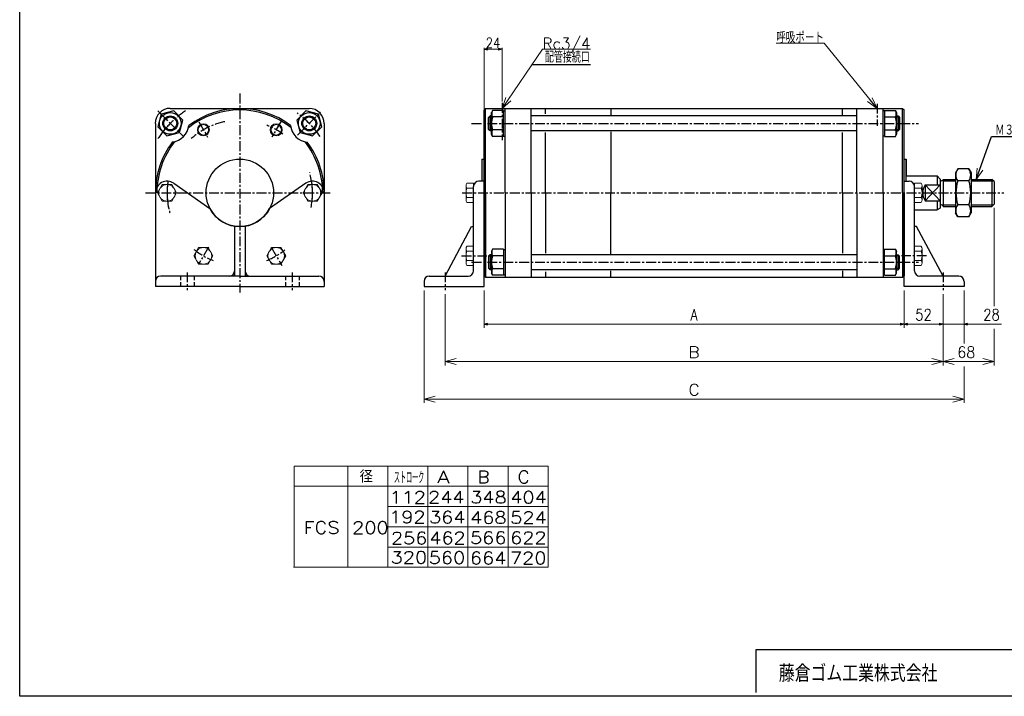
# Model space of a CAD drawing. Header units: millimetres. Extents: x -985 to 985, y -705 to 705.
# Tile 1 of 3: x -985 to 328, y -674 to 228. Entities that reach past the tile are written whole.
import ezdxf
from ezdxf.enums import TextEntityAlignment as Align

# ---------------------------------------------------------------- set-up
doc = ezdxf.new("R2010")
doc.units = ezdxf.units.MM
doc.header["$LTSCALE"] = 0.416667
doc.linetypes.add('CENTER', pattern=[50.8, 31.75, -6.35, 6.35, -6.35])
doc.linetypes.add('DASHED', pattern=[19.05, 12.7, -6.35])
doc.layers.add('ZUWAKU', color=7, linetype='Continuous')
doc.styles.add('dcStyle0', font='txt.shx', dxfattribs={"width": 0.85, "bigfont": 'bigfont'})
doc.dimstyles.new('DaDimRotatedStyle', dxfattribs={"dimtxt": 15, "dimasz": 5.000003, "dimexe": 5, "dimexo": 1.666667, "dimgap": 5, "dimtad": 3, "dimdsep": 46, "dimtxsty": 'dcStyle0', "dimblk1": 'OPEN30', "dimblk2": 'OPEN30', "dimsah": 1, "dimcen": 0.09, "dimclrd": 4, "dimclre": 4, "dimclrt": 4, "dimadec": 0, "dimazin": 2, "dimtfac": 1, "dimtdec": 4, "dimtmove": 0, "dimatfit": 0, "dimfxl": 1, "dimarcsym": 0})

# ---------------------------------------------------------------- blocks, each defined once
blk = doc.blocks.new('DC_GROUP_Φ200_1')
at = {"color": 4, "linetype": 'Continuous', "lineweight": 18}
for p, q in [((290.3, 15.2), (291.5, 30.6)), ((290.3, 15.2), (295.3, 29.3)), ((299.1, 27.9), (290.3, 15.2))]:
    blk.add_line(p, q, dxfattribs=at)
blk = doc.blocks.new('DC_GROUP_Φ200_4')
at = {"color": 4, "linetype": 'Continuous', "lineweight": 25}
for p, q in [((-779.7, 106.9), (-796.4, 102.4)), ((-767.4, 94.6), (-779.7, 106.9)), ((-796.4, 102.4), (-800.9, 85.6)), ((-771.9, 77.9), (-767.4, 94.6)), ((-800.9, 85.6), (-788.6, 73.4)), ((-788.6, 73.4), (-771.9, 77.9))]:
    blk.add_line(p, q, dxfattribs=at)
for radius in [14.5, 10, 8.65]:
    blk.add_circle((-784.2, 90.1), radius, dxfattribs=at)
blk = doc.blocks.new('DC_GROUP_Φ200_5')
at = {"color": 4, "linetype": 'Continuous', "lineweight": 25}
for p, q in [((-603.4, 106.9), (-615.6, 94.6)), ((-586.7, 102.4), (-603.4, 106.9)), ((-615.6, 94.6), (-611.2, 77.9)), ((-582.2, 85.6), (-586.7, 102.4)), ((-594.4, 73.4), (-582.2, 85.6)), ((-611.2, 77.9), (-594.4, 73.4))]:
    blk.add_line(p, q, dxfattribs=at)
for radius in [14.5, 10, 8.65]:
    blk.add_circle((-598.9, 90.1), radius, dxfattribs=at)
blk = doc.blocks.new('DC_GROUP_Φ200_6')
at = {"color": 4, "linetype": 'Continuous', "lineweight": 25}
for p, q in [((-354.4, -77.7), (-356, -80.5)), ((-340, -77.7), (-354.4, -77.7)), ((-340, -77.7), (-340, -112.3)), ((-340, -78.1), (-340, -111.9)), ((-340, -78.1), (-337.9, -78.1)), ((-356, -80.5), (-356, -109.5)), ((-340, -86.3), (-354.4, -86.3)), ((-340, -103.7), (-354.4, -103.7)), ((-354.4, -112.3), (-356, -109.5)), ((-340, -112.3), (-354.4, -112.3)), ((-340, -111.9), (-337.9, -111.9))]:
    blk.add_line(p, q, dxfattribs=at)
for centre, radius, start, end in [((-346.9, -82), 8.66, 150, 210), ((-332.2, -95), 23.8, 158.7017, 201.2983), ((-346.9, -108), 8.66, 150, 210)]:
    blk.add_arc(centre, radius, start, end, dxfattribs=at)
blk = doc.blocks.new('DC_GROUP_Φ200_7')
at = {"color": 4, "linetype": 'Continuous', "lineweight": 25}
for p, q in [((168.2, -78.1), (166.1, -78.1)), ((168.2, -112.3), (168.2, -77.7)), ((168.2, -77.7), (182.6, -77.7)), ((168.2, -111.9), (168.2, -78.1)), ((182.6, -77.7), (184.2, -80.5)), ((168.2, -86.3), (182.6, -86.3)), ((184.2, -109.5), (184.2, -80.5)), ((168.2, -103.7), (182.6, -103.7)), ((168.2, -111.9), (166.1, -111.9)), ((168.2, -112.3), (182.6, -112.3)), ((182.6, -112.3), (184.2, -109.5))]:
    blk.add_line(p, q, dxfattribs=at)
for centre, radius, start, end in [((175.1, -82), 8.66, 330, 30), ((160.3, -95), 23.8, 338.7017, 21.2983), ((175.1, -108), 8.66, 330, 30)]:
    blk.add_arc(centre, radius, start, end, dxfattribs=at)
blk = doc.blocks.new('DC_GROUP_Φ200_8')
at = {"color": 4, "linetype": 'Continuous', "lineweight": 25}
for p, q in [((265.7, 29.3), (262.7, 24)), ((280.6, 29.3), (265.7, 29.3)), ((280.6, 29.3), (283.7, 24)), ((262.7, 24), (262.7, -29)), ((280.6, 13.4), (265.7, 13.4)), ((283.7, 24), (283.7, -29)), ((280.6, -18.4), (265.7, -18.4)), ((265.7, -34.3), (262.7, -29)), ((280.6, -34.3), (265.7, -34.3)), ((280.6, -34.3), (283.7, -29))]:
    blk.add_line(p, q, dxfattribs=at)
for centre, radius, start, end in [((277.3, 21.3), 14.1, 145.6111, 214.3889), ((269, 21.3), 14.1, 325.6111, 34.3889), ((315.8, -2.5), 52.5, 162.4111, 197.5889), ((230.5, -2.5), 52.5, 342.4111, 17.5889), ((277.3, -26.3), 14.1, 145.6111, 214.3889), ((269, -26.3), 14.1, 325.6111, 34.3889)]:
    blk.add_arc(centre, radius, start, end, dxfattribs=at)
blk = doc.blocks.new('DC_GROUP_Φ200_11')
at = {"color": 4, "linetype": 'Continuous', "lineweight": 25}
for p, q in [((-354.4, 107.3), (-356, 104.5)), ((-340, 107.3), (-354.4, 107.3)), ((-340, 72.7), (-340, 107.3)), ((-340, 73.1), (-340, 106.9)), ((-340, 106.9), (-337.9, 106.9)), ((-356, 75.5), (-356, 104.5)), ((-340, 98.7), (-354.4, 98.7)), ((-340, 81.3), (-354.4, 81.3)), ((-354.4, 72.7), (-356, 75.5)), ((-340, 72.7), (-354.4, 72.7)), ((-340, 73.1), (-337.9, 73.1))]:
    blk.add_line(p, q, dxfattribs=at)
for centre, radius, start, end in [((-346.9, 103), 8.66, 150, 210), ((-332.2, 90), 23.8, 158.7017, 201.2983), ((-346.9, 77), 8.66, 150, 210)]:
    blk.add_arc(centre, radius, start, end, dxfattribs=at)
blk = doc.blocks.new('DC_GROUP_Φ200_12')
at = {"color": 4, "linetype": 'Continuous', "lineweight": 25}
for p, q in [((168.2, 106.9), (166.1, 106.9)), ((168.2, 107.3), (168.2, 72.7)), ((168.2, 107.3), (182.6, 107.3)), ((168.2, 106.9), (168.2, 73.1)), ((182.6, 107.3), (184.2, 104.5)), ((168.2, 98.7), (182.6, 98.7)), ((184.2, 104.5), (184.2, 75.5)), ((168.2, 81.3), (182.6, 81.3)), ((168.2, 73.1), (166.1, 73.1)), ((168.2, 72.7), (182.6, 72.7)), ((182.6, 72.7), (184.2, 75.5))]:
    blk.add_line(p, q, dxfattribs=at)
for centre, radius, start, end in [((175.1, 103), 8.66, 330, 30), ((160.3, 90), 23.8, 338.7017, 21.2983), ((175.1, 77), 8.66, 330, 30)]:
    blk.add_arc(centre, radius, start, end, dxfattribs=at)
blk = doc.blocks.new('DC_GROUP_Φ200_19')
at = {"color": 4, "linetype": 'Continuous', "lineweight": 13}
for radius in [8, 6.92]:
    blk.add_circle((-643, 81.5), radius, dxfattribs=at)
blk = doc.blocks.new('DC_GROUP_Φ200_20')
at = {"color": 4, "linetype": 'Continuous', "lineweight": 13}
for radius in [8, 6.92]:
    blk.add_circle((-740, 81.5), radius, dxfattribs=at)
blk = doc.blocks.new('DC_GROUP_Φ200_24')
at = {"color": 4, "linetype": 'Continuous', "lineweight": 18}
for p, q in [((-341.9, 110), (-336.7, 124.6)), ((-341.9, 110), (-333.4, 122.4)), ((-330.1, 120.1), (-341.9, 110))]:
    blk.add_line(p, q, dxfattribs=at)
blk = doc.blocks.new('DC_GROUP_Φ200_23')
at = {"color": 4, "linetype": 'Continuous', "lineweight": 13}
for p, q in [((-341.9, 110), (-287.8, 189)), ((-287.8, 189), (-223.8, 189))]:
    blk.add_line(p, q, dxfattribs=at)
at = {"linetype": 'Continuous'}
blk.add_blockref('DC_GROUP_Φ200_24', (0, 0), dxfattribs=at)
at = {"color": 4, "style": 'dcStyle0', "width": 0.85}
blk.add_text('Rc3/4', height=15, dxfattribs=at).set_placement((-287.8, 189), (-224, 189), align=Align.FIT)
blk = doc.blocks.new('DC_GROUP_Φ200_26')
at = {"color": 4, "linetype": 'Continuous', "lineweight": 18}
for p, q in [((158.1, 110), (145.5, 119.1)), ((158.1, 110), (148.7, 121.7)), ((151.8, 124.2), (158.1, 110))]:
    blk.add_line(p, q, dxfattribs=at)
blk = doc.blocks.new('DC_GROUP_Φ200_25')
at = {"color": 4, "linetype": 'Continuous', "lineweight": 13}
for p, q in [((87.6, 197.2), (23.6, 197.2)), ((158.1, 110), (87.6, 197.2))]:
    blk.add_line(p, q, dxfattribs=at)
at = {"linetype": 'Continuous'}
blk.add_blockref('DC_GROUP_Φ200_26', (0, 0), dxfattribs=at)
at = {"color": 4, "style": 'dcStyle0', "width": 0.708333}
blk.add_text('呼吸ポート', height=15, dxfattribs=at).set_placement((23.6, 197.2), (87.4, 197.2), align=Align.FIT)
blk = doc.blocks.new('DC_GROUP_Φ200_28')
at = {"color": 4, "linetype": 'Continuous', "lineweight": 18}
for p, q in [((-445.9, -277.5), (-430.9, -273.5)), ((-430.9, -281.5), (-445.9, -277.5)), ((-445.9, -277.5), (-430.9, -277.5))]:
    blk.add_line(p, q, dxfattribs=at)
blk = doc.blocks.new('DC_GROUP_Φ200_29')
at = {"color": 4, "linetype": 'Continuous', "lineweight": 18}
for p, q in [((259.1, -273.5), (274.1, -277.5)), ((274.1, -277.5), (259.1, -281.5)), ((274.1, -277.5), (259.1, -277.5))]:
    blk.add_line(p, q, dxfattribs=at)
blk = doc.blocks.new('DC_GROUP_Φ200_27')
at = {"color": 4, "linetype": 'Continuous', "lineweight": 13}
for p, q in [((-445.9, -132.5), (-445.9, -282.5)), ((274.1, -132.5), (274.1, -203.2)), ((274.1, -233.9), (274.1, -282.5)), ((-445.9, -277.5), (274.1, -277.5))]:
    blk.add_line(p, q, dxfattribs=at)
at = {"linetype": 'Continuous'}
for name in ['DC_GROUP_Φ200_28', 'DC_GROUP_Φ200_29']:
    blk.add_blockref(name, (0, 0), dxfattribs=at)
at = {"color": 4, "style": 'dcStyle0'}
blk.add_text('C', height=15, dxfattribs=at).set_placement((-93.4, -272.5), (-78.4, -272.5), align=Align.FIT)
blk = doc.blocks.new('DC_GROUP_Φ200_31')
at = {"color": 4, "linetype": 'Continuous', "lineweight": 18}
for p, q in [((-417.9, -227.5), (-402.9, -223.5)), ((-402.9, -231.5), (-417.9, -227.5)), ((-417.9, -227.5), (-402.9, -227.5))]:
    blk.add_line(p, q, dxfattribs=at)
blk = doc.blocks.new('DC_GROUP_Φ200_32')
at = {"color": 4, "linetype": 'Continuous', "lineweight": 18}
for p, q in [((231.1, -223.5), (246.1, -227.5)), ((246.1, -227.5), (231.1, -231.5)), ((246.1, -227.5), (231.1, -227.5))]:
    blk.add_line(p, q, dxfattribs=at)
blk = doc.blocks.new('DC_GROUP_Φ200_33')
at = {"color": 4, "linetype": 'Continuous', "lineweight": 18}
for p, q in [((246.1, -227.5), (261.1, -223.5)), ((261.1, -231.5), (246.1, -227.5)), ((246.1, -227.5), (261.1, -227.5))]:
    blk.add_line(p, q, dxfattribs=at)
blk = doc.blocks.new('DC_GROUP_Φ200_34')
at = {"color": 4, "linetype": 'Continuous', "lineweight": 18}
for p, q in [((299.1, -223.5), (314.1, -227.5)), ((314.1, -227.5), (299.1, -231.5)), ((314.1, -227.5), (299.1, -227.5))]:
    blk.add_line(p, q, dxfattribs=at)
blk = doc.blocks.new('DC_GROUP_Φ200_30')
at = {"color": 4, "linetype": 'Continuous', "lineweight": 13}
for p, q in [((314.1, -22.5), (314.1, -153.4)), ((-417.9, -137.4), (-417.9, -232.5)), ((246.1, -137.4), (246.1, -232.5)), ((314.1, -183.7), (314.1, -232.5)), ((-417.9, -227.5), (246.1, -227.5)), ((246.1, -227.5), (314.1, -227.5))]:
    blk.add_line(p, q, dxfattribs=at)
at = {"linetype": 'Continuous'}
for name in ['DC_GROUP_Φ200_31', 'DC_GROUP_Φ200_32', 'DC_GROUP_Φ200_33', 'DC_GROUP_Φ200_34']:
    blk.add_blockref(name, (0, 0), dxfattribs=at)
at = {"color": 4, "style": 'dcStyle0'}
blk.add_text('B', height=15, dxfattribs=at).set_placement((-93.4, -222.5), (-78.4, -222.5), align=Align.FIT)
at = {"color": 4, "style": 'dcStyle0', "width": 0.8}
blk.add_text('68', height=15, dxfattribs=at).set_placement((265.1, -222.5), (289.1, -222.5), align=Align.FIT)
blk = doc.blocks.new('DC_GROUP_Φ200_35')
at = {"color": 4, "linetype": 'Continuous', "lineweight": 13}
for p, q in [((-389.9, -77), (-389.9, -96)), ((-379.9, -73.8), (-388.6, -73.8)), ((-379.9, -73.8), (-379.9, -99.2)), ((-379.9, -80.2), (-388.6, -80.2)), ((-379.9, -92.9), (-388.6, -92.9)), ((-379.9, -99.2), (-388.6, -99.2))]:
    blk.add_line(p, q, dxfattribs=at)
for centre, radius, start, end in [((-385.3, -77), 4.6, 136.3665, 223.6335), ((-373.4, -86.5), 16.5, 157.363, 202.637), ((-385.3, -96), 4.6, 136.3665, 223.6335)]:
    blk.add_arc(centre, radius, start, end, dxfattribs=at)
blk = doc.blocks.new('DC_GROUP_Φ200_40')
at = {"color": 4, "linetype": 'Continuous', "lineweight": 13}
for p, q in [((208.1, -99.2), (208.1, -73.8)), ((208.1, -73.8), (216.8, -73.8)), ((218.1, -96), (218.1, -77)), ((208.1, -80.2), (216.8, -80.2)), ((208.1, -92.9), (216.8, -92.9)), ((208.1, -99.2), (216.8, -99.2))]:
    blk.add_line(p, q, dxfattribs=at)
for centre, radius, start, end in [((213.5, -77), 4.6, 316.3665, 43.6335), ((201.6, -86.5), 16.5, 337.363, 22.637), ((213.5, -96), 4.6, 316.3665, 43.6335)]:
    blk.add_arc(centre, radius, start, end, dxfattribs=at)
blk = doc.blocks.new('DC_GROUP_Φ200_45')
at = {"color": 4, "linetype": 'Continuous', "lineweight": 13}
for p, q in [((-746.4, -75.5), (-752.7, -86.5)), ((-733.7, -75.5), (-746.4, -75.5)), ((-727.3, -86.5), (-733.7, -75.5)), ((-752.7, -86.5), (-746.4, -97.5)), ((-733.7, -97.5), (-727.3, -86.5)), ((-746.4, -97.5), (-733.7, -97.5))]:
    blk.add_line(p, q, dxfattribs=at)
blk.add_circle((-740, -86.5), 11, dxfattribs=at)
blk = doc.blocks.new('DC_GROUP_Φ200_46')
at = {"color": 4, "linetype": 'Continuous', "lineweight": 13}
for p, q in [((-794.9, 8.5), (-801.2, -2.5)), ((-782.2, 8.5), (-794.9, 8.5)), ((-775.8, -2.5), (-782.2, 8.5)), ((-801.2, -2.5), (-794.9, -13.5)), ((-782.2, -13.5), (-775.8, -2.5)), ((-794.9, -13.5), (-782.2, -13.5))]:
    blk.add_line(p, q, dxfattribs=at)
blk.add_circle((-788.5, -2.5), 11, dxfattribs=at)
blk = doc.blocks.new('DC_GROUP_Φ200_47')
at = {"color": 4, "linetype": 'Continuous', "lineweight": 13}
for p, q in [((-649.4, -75.5), (-655.7, -86.5)), ((-636.7, -75.5), (-649.4, -75.5)), ((-630.3, -86.5), (-636.7, -75.5)), ((-655.7, -86.5), (-649.4, -97.5)), ((-636.7, -97.5), (-630.3, -86.5)), ((-649.4, -97.5), (-636.7, -97.5))]:
    blk.add_line(p, q, dxfattribs=at)
blk.add_circle((-643, -86.5), 11, dxfattribs=at)
blk = doc.blocks.new('DC_GROUP_Φ200_48')
at = {"color": 4, "linetype": 'Continuous', "lineweight": 13}
for p, q in [((-600.9, 8.5), (-607.2, -2.5)), ((-588.2, 8.5), (-600.9, 8.5)), ((-581.8, -2.5), (-588.2, 8.5)), ((-607.2, -2.5), (-600.9, -13.5)), ((-588.2, -13.5), (-581.8, -2.5)), ((-600.9, -13.5), (-588.2, -13.5))]:
    blk.add_line(p, q, dxfattribs=at)
blk.add_circle((-594.5, -2.5), 11, dxfattribs=at)
blk = doc.blocks.new('DC_GROUP_Φ200_56')
at = {"color": 4, "linetype": 'Continuous', "lineweight": 13}
for p, q in [((208.1, -15.2), (208.1, 10.2)), ((208.1, 10.2), (216.8, 10.2)), ((208.1, 3.9), (216.8, 3.9)), ((218.1, -12), (218.1, 7)), ((208.1, -8.9), (216.8, -8.9)), ((208.1, -15.2), (216.8, -15.2))]:
    blk.add_line(p, q, dxfattribs=at)
for centre, radius, start, end in [((213.5, 7), 4.6, 316.3665, 43.6335), ((201.6, -2.5), 16.5, 337.363, 22.637), ((213.5, -12), 4.6, 316.3665, 43.6335)]:
    blk.add_arc(centre, radius, start, end, dxfattribs=at)
blk = doc.blocks.new('DC_GROUP_Φ200_57')
at = {"color": 4, "linetype": 'Continuous', "lineweight": 13}
for p, q in [((-389.9, 7), (-389.9, -12)), ((-379.9, 10.2), (-388.6, 10.2)), ((-379.9, 3.9), (-388.6, 3.9)), ((-379.9, 10.2), (-379.9, -15.2)), ((-379.9, -8.9), (-388.6, -8.9)), ((-379.9, -15.2), (-388.6, -15.2))]:
    blk.add_line(p, q, dxfattribs=at)
for centre, radius, start, end in [((-385.3, 7), 4.6, 136.3665, 223.6335), ((-373.4, -2.5), 16.5, 157.363, 202.637), ((-385.3, -12), 4.6, 136.3665, 223.6335)]:
    blk.add_arc(centre, radius, start, end, dxfattribs=at)
blk = doc.blocks.new('_OPEN30')
at = {"color": 0, "linetype": 'ByBlock', "lineweight": -2}
for p, q in [((-1, 0.267949), (0, 0)), ((0, 0), (-1, -0.267949)), ((0, 0), (-1, 0))]:
    blk.add_line(p, q, dxfattribs=at)
blk = doc.blocks.new('*D63')
at = {"color": 4, "linetype": 'Continuous', "lineweight": 13}
for p, q in [((-365.9, -132.5), (-365.9, -182.5)), ((194.1, -132.5), (194.1, -182.5)), ((-365.9, -177.5), (194.1, -177.5))]:
    blk.add_line(p, q, dxfattribs=at)
at = {"color": 4, "xscale": 5.000004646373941, "yscale": 4.999982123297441}
for p, rotation in [((-365.9, -177.5), 180), ((194.1, -177.5), 360)]:
    blk.add_blockref('_OPEN30', p, dxfattribs=dict(at, rotation=rotation))
at = {"color": 4, "insert": (-85.9, -172.5), "char_height": 15, "width": 32.812, "attachment_point": 8, "style": 'dcStyle0'}
blk.add_mtext('\\T1.00;A', dxfattribs=at)
blk = doc.blocks.new('*D64')
at = {"color": 4, "linetype": 'Continuous', "lineweight": 13}
for p, q in [((194.1, -132.5), (194.1, -182.5)), ((246.1, -137.4), (246.1, -182.5)), ((194.1, -177.5), (246.1, -177.5))]:
    blk.add_line(p, q, dxfattribs=at)
at = {"color": 4, "xscale": 5.000004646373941, "yscale": 4.999982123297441}
for p, rotation in [((194.1, -177.5), 180), ((246.1, -177.5), 360)]:
    blk.add_blockref('_OPEN30', p, dxfattribs=dict(at, rotation=rotation))
at = {"color": 4, "insert": (220.1, -172.5), "char_height": 15, "width": 46.875, "attachment_point": 8, "style": 'dcStyle0'}
blk.add_mtext('\\T1.00;52', dxfattribs=at)
blk = doc.blocks.new('*D65')
at = {"color": 4, "linetype": 'Continuous', "lineweight": 13}
for p, q in [((246.1, -137.4), (246.1, -182.5)), ((274.1, -132.5), (274.1, -182.5)), ((237.8, -177.5), (246.1, -177.5)), ((274.1, -177.5), (246.1, -177.5)), ((324, -177.5), (274.1, -177.5))]:
    blk.add_line(p, q, dxfattribs=at)
at = {"color": 4, "xscale": 5.000004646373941, "yscale": 4.999982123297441}
for p, rotation in [((246.1, -177.5), 360), ((274.1, -177.5), 180)]:
    blk.add_blockref('_OPEN30', p, dxfattribs=dict(at, rotation=rotation))
at = {"color": 4, "insert": (299.8, -172.5), "char_height": 15, "width": 46.875, "attachment_point": 7, "style": 'dcStyle0'}
blk.add_mtext('\\T1.00;28', dxfattribs=at)
blk = doc.blocks.new('*D68')
at = {"color": 4, "linetype": 'Continuous', "lineweight": 13}
for p, q in [((-365.9, 109.7), (-365.9, 190.9)), ((-365.9, 189.2), (-341.9, 189.2)), ((-341.9, 119.2), (-341.9, 190.9))]:
    blk.add_line(p, q, dxfattribs=at)
at = {"color": 4, "xscale": 5.000004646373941, "yscale": 4.999982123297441}
for p, rotation in [((-365.9, 189.2), 180), ((-341.9, 189.2), 360)]:
    blk.add_blockref('_OPEN30', p, dxfattribs=dict(at, rotation=rotation))
at = {"color": 4, "insert": (-353.9, 190.9), "char_height": 13.33, "width": 41.667, "attachment_point": 8, "style": 'dcStyle0'}
blk.add_mtext('\\T1.00;24', dxfattribs=at)

msp = doc.modelspace()

# ---------------------------------------------------------------- linework, layer by layer
at = {"color": 4, "linetype": 'Continuous', "lineweight": 25}
for p, q in [((-223.713, 168.152), (-302.049, 168.152)), ((-784.166, 110), (-599.035, 110)), ((-363.912, 110), (-365.912, 108)), ((-363.912, 110), (-365.912, 108)), ((-365.912, 42.5), (-365.912, 108)), ((-365.912, -2.5), (-365.912, 108)), ((-363.912, 110), (192.088, 110)), ((-363.912, 110), (192.088, 110)), ((-363.912, -2.5), (-363.912, 110)), ((-337.912, -2.5), (-337.912, 110)), ((-302.912, -2.5), (-302.912, 110)), ((-283.812, 102.623), (-283.812, 110)), ((-196.912, 110), (-196.912, 101.393)), ((111.988, 101.558), (111.988, 110)), ((131.088, -2.5), (131.088, 110)), ((166.088, -2.5), (166.088, 110)), ((192.088, 110), (194.088, 108)), ((192.088, 110), (194.088, 108)), ((192.088, -2.5), (192.088, 110)), ((194.088, 42.5), (194.088, 108)), ((194.088, -2.5), (194.088, 108)), ((-357.912, 100), (-359.912, 98)), ((-359.912, 82), (-359.912, 98)), ((-359.512, 98.4), (-356.012, 98.4)), ((-356.012, 100), (-357.912, 100)), ((-357.912, 80), (-357.912, 100)), ((131.088, 100), (-302.912, 100)), ((184.188, 100), (186.088, 100)), ((187.688, 98.4), (184.188, 98.4)), ((186.088, 100), (188.088, 98)), ((186.088, 100), (186.088, 80)), ((188.088, 98), (188.088, 82)), ((-804.035, 90.131), (-804.035, -95)), ((-579.035, 90), (-579.035, -95)), ((-357.912, 80), (-359.912, 82)), ((-359.512, 81.6), (-356.012, 81.6)), ((-356.012, 80), (-357.912, 80)), ((131.088, 80), (-302.912, 80)), ((-196.912, 78.822), (-196.912, -2.5)), ((187.688, 81.6), (184.188, 81.6)), ((184.188, 80), (186.088, 80)), ((186.088, 80), (188.088, 82)), ((-283.812, -2.5), (-283.812, 78.111)), ((111.988, -2.5), (111.988, 77.957)), ((290.258, 15.158), (310.866, 72.591)), ((310.866, 72.591), (401.29, 72.591)), ((-368.912, 42.5), (-365.912, 42.5)), ((-368.912, 42.5), (-368.912, 13)), ((-368.912, 42.5), (-365.912, 42.5)), ((194.088, 42.5), (197.088, 42.5)), ((194.088, 42.5), (197.088, 42.5)), ((197.088, 42.5), (197.088, 20)), ((197.088, 13), (197.088, 42.5)), ((197.088, 20), (238.088, 20)), ((238.088, 20), (238.088, 8.1)), ((238.088, 20), (242.097, 15.63)), ((242.088, 15.611), (242.088, -23.135)), ((246.088, 15.5), (262.667, 15.5)), ((246.088, 15.5), (246.088, -20.5)), ((246.088, 13.5), (262.667, 13.5)), ((283.667, 15.5), (311.088, 15.5)), ((283.667, 13.5), (313.088, 13.5)), ((314.088, 12.5), (311.088, 15.5)), ((311.088, 15.5), (311.088, -20.5)), ((-779.667, 10.212), (-731.329, -23.51)), ((-603.404, 10.212), (-651.741, -23.51)), ((-379.912, -106.5), (-379.912, 6)), ((-365.912, 13), (-372.912, 13)), ((-365.912, -127.5), (-365.912, 13)), ((194.088, -127.5), (194.088, 13)), ((194.088, 13), (201.088, 13)), ((208.088, -106.5), (208.088, 6)), ((222.088, 8.1), (222.088, -13.1)), ((222.088, 8.1), (242.088, 8.1)), ((222.088, 8.1), (242.088, -13.1)), ((242.088, 8.1), (222.088, -13.1)), ((314.088, 12.5), (314.088, -17.5)), ((-804.035, -2.5), (-804.035, -127.5)), ((-579.035, -2.5), (-579.035, -127.5)), ((-365.912, -2.5), (-365.912, -113)), ((-363.912, -2.5), (-363.912, -115)), ((-337.912, -2.5), (-337.912, -115)), ((-302.912, -2.5), (-302.912, -115)), ((-283.812, -2.5), (-283.812, -83.111)), ((-196.912, -83.822), (-196.912, -2.5)), ((111.988, -2.5), (111.988, -82.957)), ((131.088, -2.5), (131.088, -115)), ((166.088, -2.5), (166.088, -115)), ((192.088, -2.5), (192.088, -115)), ((194.088, -2.5), (194.088, -113)), ((222.088, -13.1), (242.088, -13.1)), ((238.088, -13.1), (238.088, -25)), ((208.088, -25), (238.088, -25)), ((242.088, -23.135), (238.088, -25)), ((246.088, -18.5), (262.667, -18.5)), ((246.088, -20.5), (262.667, -20.5)), ((283.667, -18.5), (313.088, -18.5)), ((283.667, -20.5), (311.088, -20.5)), ((314.088, -17.5), (311.088, -20.5)), ((-698.535, -46.952), (-698.535, -113.5)), ((-691.535, -47.5), (-695.035, -47.5)), ((-684.535, -46.952), (-684.535, -113.5)), ((-417.912, -113.5), (-382.588, -47.5)), ((-382.588, -47.5), (-379.912, -47.5)), ((210.764, -47.5), (208.088, -47.5)), ((246.088, -113.5), (210.764, -47.5)), ((-357.912, -85), (-359.912, -87)), ((-359.912, -87), (-359.912, -103)), ((-359.512, -86.6), (-356.012, -86.6)), ((-356.012, -85), (-357.912, -85)), ((-357.912, -85), (-357.912, -105)), ((131.088, -85), (-302.912, -85)), ((184.188, -85), (186.088, -85)), ((187.688, -86.6), (184.188, -86.6)), ((186.088, -85), (188.088, -87)), ((186.088, -105), (186.088, -85)), ((188.088, -103), (188.088, -87)), ((-357.912, -105), (-359.912, -103)), ((-359.512, -103.4), (-356.012, -103.4)), ((-356.012, -105), (-357.912, -105)), ((131.088, -105), (-302.912, -105)), ((187.688, -103.4), (184.188, -103.4)), ((184.188, -105), (186.088, -105)), ((186.088, -105), (188.088, -103)), ((-691.535, -113.5), (-797.035, -113.5)), ((-691.535, -113.5), (-586.035, -113.5)), ((-438.912, -113.5), (-386.912, -113.5)), ((-363.912, -115), (-365.912, -113)), ((-363.912, -115), (192.088, -115)), ((-283.812, -107.623), (-283.812, -115)), ((-196.912, -115), (-196.912, -106.393)), ((111.988, -106.558), (111.988, -115)), ((192.088, -115), (194.088, -113)), ((267.088, -113.5), (215.088, -113.5)), ((-691.535, -127.5), (-804.035, -127.5)), ((-691.535, -127.5), (-579.035, -127.5)), ((-445.912, -120.5), (-445.912, -127.5)), ((-445.912, -127.5), (-365.912, -127.5)), ((274.088, -127.5), (194.088, -127.5)), ((274.088, -120.5), (274.088, -127.5))]:
    msp.add_line(p, q, dxfattribs=at)
at = {"color": 4, "linetype": 'CENTER', "lineweight": 25}
for p, q in [((-691.535, 129.985), (-691.535, -135.594)), ((-800.815, 106.78), (-766.562, 72.527)), ((-341.912, 117.526), (-341.912, 67.934)), ((158.088, 116.283), (158.088, 87.025)), ((-746.089, 91.991), (-734.485, 71.892)), ((-636.285, 93.196), (-648.771, 71.57)), ((-614.616, 74.419), (-584.13, 104.905)), ((-382.558, 90), (213.227, 90)), ((-817.257, -2.5), (-569.845, -2.5)), ((-395.048, -2.5), (327.278, -2.5)), ((-733.402, -75.015), (-746.137, -97.074)), ((-649.705, -74.951), (-635.496, -99.563)), ((-395.811, -86.504), (-362.352, -86.504)), ((224.278, -86.504), (190.528, -86.504)), ((-382.558, -95), (213.227, -95)), ((-761.535, -108.59), (-761.535, -132.435)), ((-621.535, -108.59), (-621.535, -132.435)), ((-417.912, -108.59), (-417.912, -132.435)), ((246.088, -108.59), (246.088, -132.435))]:
    msp.add_line(p, q, dxfattribs=at)
at = {"color": 4, "linetype": 'DASHED', "lineweight": 25}
for p, q in [((-770.535, -113.5), (-770.535, -127.5)), ((-752.535, -113.5), (-752.535, -127.5)), ((-630.535, -113.5), (-630.535, -127.5)), ((-612.535, -113.5), (-612.535, -127.5))]:
    msp.add_line(p, q, dxfattribs=at)
at = {"color": 4, "linetype": 'Continuous', "lineweight": 13}
for p, q in [((-618.977, -366.727), (-280.375, -366.727)), ((-618.977, -366.727), (-618.977, -501.727)), ((-547.644, -366.727), (-547.644, -501.727)), ((-494.19, -366.727), (-494.19, -501.727)), ((-440.736, -366.727), (-440.736, -501.727)), ((-387.282, -366.727), (-387.282, -501.727)), ((-333.828, -366.727), (-333.828, -501.727)), ((-280.375, -366.727), (-280.375, -501.727)), ((-618.977, -393.727), (-280.375, -393.727)), ((-494.19, -420.727), (-280.375, -420.727)), ((-494.063, -447.727), (-280.375, -447.727)), ((-494.19, -474.727), (-280.375, -474.727)), ((-619.896, -501.727), (-280.375, -501.727))]:
    msp.add_line(p, q, dxfattribs=at)
at = {"color": 4, "linetype": 'Continuous', "lineweight": 25}
msp.add_circle((-691.535, -2.5), 45, dxfattribs=at)
for centre, radius, start, end in [((-784.166, 90.131), 20, 90, 180), ((-691.535, -2.5), 110.5, 51.948087, 128.181732), ((-691.535, -2.5), 112.5, 53.043616, 127.057453), ((-599.035, 90), 20, 0, 90), ((-784.166, 90.131), 25, 276.551551, 353.448449), ((-599.035, 90), 25, 185.974146, 264.025854), ((-691.535, -2.5), 110.5, 141.818268, 180), ((-691.535, -2.5), 112.5, 142.942547, 179.949466), ((-691.535, -2.5), 110.5, 359.935091, 38.051913), ((-691.535, -2.5), 112.5, 359.949466, 36.956384), ((244.088, 15.5), 2, 176.195233, 0), ((-788.535, -2.5), 15.5, 55.098667, 180), ((-594.535, -2.5), 15.5, 0, 124.901333), ((-372.912, 6), 7, 90, 180), ((201.088, 6), 7, 0, 90), ((239.048, -2.5), 20, 147.994545, 212.005455), ((-691.535, -2.5), 45, 207.832623, 270), ((-691.535, -2.5), 45, 270, 332.167377), ((244.088, -20.5), 2, 0, 180), ((-797.035, -120.5), 7, 90, 180), ((-705.535, -106.5), 7, 270, 0), ((-677.535, -106.5), 7, 180, 270), ((-586.035, -120.5), 7, 0, 90), ((-438.912, -120.5), 7, 90, 180), ((-386.912, -106.5), 7, 270, 0), ((215.088, -106.5), 7, 180, 270), ((267.088, -120.5), 7, 0, 90)]:
    msp.add_arc(centre, radius, start, end, dxfattribs=at)
at = {"color": 4, "linetype": 'CENTER', "lineweight": 25}
for radius, start, end in [(131, 123.455708, 146.372638), (97, 101.985944, 131.873839), (131, 35.085664, 54.174901), (97, 53.655619, 68.233265), (97, 354.015059, 16.113661), (97, 170.83472, 191.942687), (97, 172.54003, 196.875007), (97, 348.491842, 8.164325), (97, 230.980511, 248.446336), (97, 291.518349, 308.393137)]:
    msp.add_arc((-691.535, -2.5), radius, start, end, dxfattribs=at)
at = {"layer": 'ZUWAKU', "color": 5, "linetype": 'Continuous', "lineweight": 25}
for p, q in [((-985, -673.75), (-985, 705)), ((985, -673.75), (-985, -673.75))]:
    msp.add_line(p, q, dxfattribs=at)
at = {"layer": 'ZUWAKU', "color": 4, "linetype": 'Continuous', "lineweight": 25}
for p, q in [((-2.942, -611.193), (952.058, -611.193)), ((-2.942, -668.517), (-2.942, -611.193))]:
    msp.add_line(p, q, dxfattribs=at)

# ---------------------------------------------------------------- block references
at = {"linetype": 'Continuous'}
for name in ['DC_GROUP_Φ200_25', 'DC_GROUP_Φ200_23', 'DC_GROUP_Φ200_4', 'DC_GROUP_Φ200_5', 'DC_GROUP_Φ200_11', 'DC_GROUP_Φ200_12', 'DC_GROUP_Φ200_20', 'DC_GROUP_Φ200_19', 'DC_GROUP_Φ200_8', 'DC_GROUP_Φ200_1', 'DC_GROUP_Φ200_46', 'DC_GROUP_Φ200_48', 'DC_GROUP_Φ200_57', 'DC_GROUP_Φ200_56', 'DC_GROUP_Φ200_30', 'DC_GROUP_Φ200_45', 'DC_GROUP_Φ200_47', 'DC_GROUP_Φ200_35', 'DC_GROUP_Φ200_6', 'DC_GROUP_Φ200_7', 'DC_GROUP_Φ200_40', 'DC_GROUP_Φ200_27']:
    msp.add_blockref(name, (0, 0), dxfattribs=at)

# ---------------------------------------------------------------- texts
at = {"color": 4, "style": 'dcStyle0'}
for s, height, width, p, p2 in [('配管接続口', 15, 0.666667, (-284.792, 171.111), (-224.792, 171.111)), ('Ｍ３６×１．５', 15, 0.666667, (315.666, 73.791), (399.666, 73.791)), ('   径', 16.2, 0.952381, (-578.891, -388.773), (-514.091, -388.773)), ('ストローク', 16.2, 0.416667, (-486.092, -390.131), (-445.592, -390.131))]:
    msp.add_text(s, height=height, dxfattribs=dict(at, width=width)).set_placement(p, p2, align=Align.FIT)
for s, p, p2 in [('A', (-428.17, -389.463), (-411.97, -389.463)), ('B', (-374.716, -389.463), (-358.516, -389.463)), ('C', (-321.263, -389.463), (-305.063, -389.463)), ('112', (-491.906, -416.516), (-443.306, -416.516)), ('244', (-440.488, -416.399), (-391.888, -416.399)), ('348', (-384.278, -416.463), (-335.678, -416.463)), ('404', (-330.825, -416.463), (-282.225, -416.463)), ('192', (-492.453, -442.873), (-443.853, -442.873)), ('364', (-439.25, -443.07), (-390.65, -443.07)), ('468', (-384.422, -443.463), (-335.822, -443.463)), ('524', (-330.968, -443.463), (-282.368, -443.463)), ('FCS 200', (-606.443, -456.963), (-493.043, -456.963)), ('256', (-490.011, -470.971), (-441.411, -470.971)), ('462', (-438.989, -470.742), (-390.389, -470.742)), ('566', (-384.566, -470.463), (-335.966, -470.463)), ('622', (-331.112, -470.463), (-282.512, -470.463)), ('320', (-490.384, -496.688), (-441.784, -496.688)), ('560', (-439.538, -497.07), (-390.938, -497.07)), ('664', (-384.71, -497.463), (-336.11, -497.463)), ('720', (-331.256, -497.463), (-282.656, -497.463))]:
    msp.add_text(s, height=16.2, dxfattribs=at).set_placement(p, p2, align=Align.FIT)
at = {"layer": 'ZUWAKU', "color": 4, "style": 'dcStyle0', "width": 0.783333}
msp.add_text('藤倉ゴム工業株式会社', height=22.5, dxfattribs=at).set_placement((27.122, -654.479), (238.622, -654.479), align=Align.FIT)

# ---------------------------------------------------------------- dimensions: what is measured, and where the dimension line sits
at = {"linetype": 'Continuous', "lineweight": 13}
for base, p1, p2, override, picture, middle in [((-341.912, 189.194), (-365.912, 108), (-341.912, 117.526), {"dimtxt": 13.333333, "dimasz": 5.000003, "dimexe": 1.666667, "dimexo": 1.666667, "dimgap": 1.666667, "dimtad": 3, "dimtih": 0, "dimtoh": 0, "dimdec": 2, "dimzin": 8, "dimtxsty": 'dcStyle0', "dimblk1": 'OPEN30', "dimblk2": 'OPEN30', "dimsah": 1, "dimclrd": 4, "dimclre": 4, "dimclrt": 4, "dimazin": 2, "dimtofl": 1, "dimatfit": 0, "dimtolj": 0, "dimtzin": 8}, '*D68', (-353.912, 189.194)), ((246.088, -177.5), (194.088, -130.833), (246.088, -135.768), {"dimtxt": 15, "dimasz": 5.000003, "dimexe": 5, "dimexo": 1.666667, "dimgap": 5, "dimtad": 3, "dimtih": 0, "dimtoh": 0, "dimdec": 2, "dimzin": 8, "dimtxsty": 'dcStyle0', "dimblk1": 'OPEN30', "dimblk2": 'OPEN30', "dimsah": 1, "dimclrd": 4, "dimclre": 4, "dimclrt": 4, "dimazin": 2, "dimtofl": 1, "dimatfit": 0, "dimtolj": 0, "dimtzin": 8}, '*D64', (220.088, -177.5)), ((246.088, -177.5), (274.088, -130.833), (246.088, -135.768), {"dimtxt": 15, "dimasz": 5.000003, "dimexe": 5, "dimexo": 1.666667, "dimgap": 5, "dimtad": 3, "dimtih": 0, "dimtoh": 0, "dimdec": 2, "dimzin": 8, "dimtxsty": 'dcStyle0', "dimblk1": 'OPEN30', "dimblk2": 'OPEN30', "dimsah": 1, "dimclrd": 4, "dimclre": 4, "dimclrt": 4, "dimazin": 2, "dimtofl": 1, "dimatfit": 0, "dimtolj": 0, "dimtzin": 8}, '*D65', (311.077, -177.5))]:
    dim = msp.add_linear_dim(base=base, p1=p1, p2=p2, dimstyle='DaDimRotatedStyle', override=override, dxfattribs=at)
    dim.commit()
    dim.dimension.update_dxf_attribs({"geometry": picture, "text_midpoint": middle})
dim = msp.add_linear_dim(base=(194.088, -177.5), p1=(-365.912, -130.833), p2=(194.088, -130.833), text='A', dimstyle='DaDimRotatedStyle', override={"dimtxt": 15, "dimasz": 5.000003, "dimexe": 5, "dimexo": 1.666667, "dimgap": 5, "dimtad": 3, "dimtih": 0, "dimtoh": 0, "dimdec": 2, "dimzin": 8, "dimtxsty": 'dcStyle0', "dimblk1": 'OPEN30', "dimblk2": 'OPEN30', "dimsah": 1, "dimclrd": 4, "dimclre": 4, "dimclrt": 4, "dimazin": 2, "dimtofl": 1, "dimatfit": 0, "dimtolj": 0, "dimtzin": 8}, dxfattribs=at)
dim.commit()
dim.dimension.update_dxf_attribs({"geometry": '*D63', "text_midpoint": (-85.912, -177.5)})

doc.saveas('drawing.dxf')
